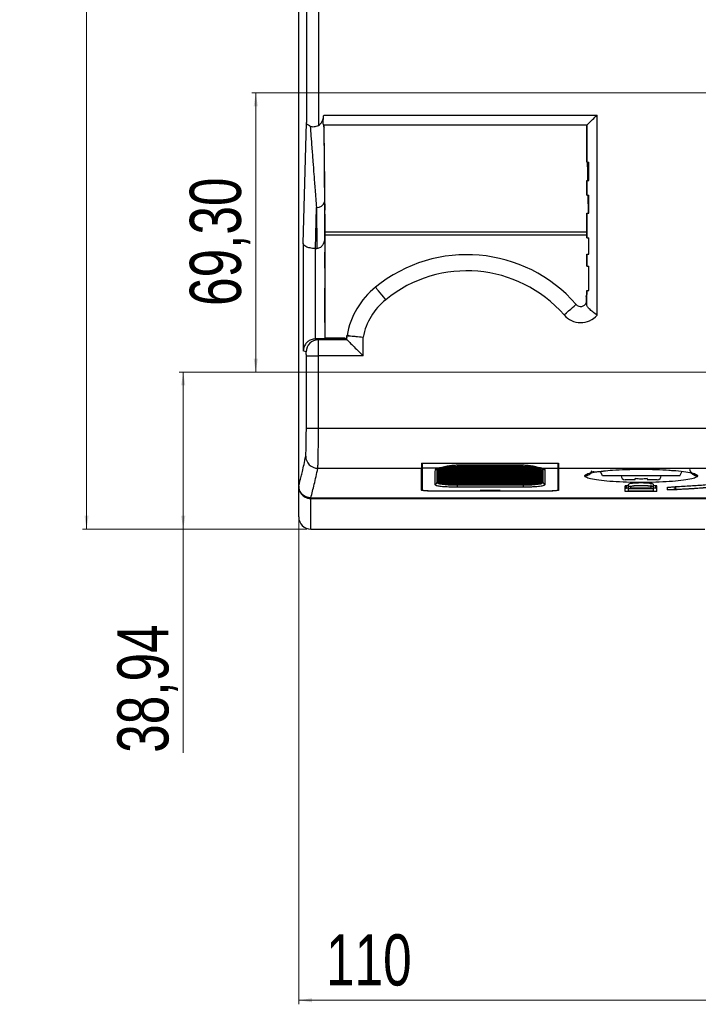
# Model space of a CAD drawing. Header units: millimetres. Extents: x 83 to 1528, y 34 to 1107.
# Tile 4 of 19: x 83 to 251, y 573 to 817. Entities that reach past the tile are written whole.
import ezdxf

# ---------------------------------------------------------------- set-up
doc = ezdxf.new("R2010")
doc.units = ezdxf.units.MM
doc.styles.add('SLDTEXTSTYLE0', font='TXT', dxfattribs={"width": 0.75})
doc.dimstyles.new('SLDDIMSTYLE0', dxfattribs={"dimtxt": 12.7, "dimasz": 3.302, "dimexe": 0, "dimexo": 0.0625, "dimgap": 3.175, "dimtad": 1, "dimrnd": 1e-09, "dimzin": 12, "dimdsep": 46, "dimtxsty": 'SLDTEXTSTYLE0', "dimsah": 1, "dimcen": 0.09, "dimadec": 0, "dimazin": 3, "dimtfac": 1, "dimtofl": 0, "dimtmove": 0, "dimatfit": 3, "dimfxl": 1, "dimfrac": 2, "dimtolj": 1, "dimtzin": 12, "dimarcsym": 0})

# ---------------------------------------------------------------- blocks, each defined once
blk = doc.blocks.new('_D_2')
at = {"color": 7, "linetype": 'Continuous', "lineweight": 18}
for p, q in [((154.35, 1107.17), (98.38, 1107.17)), ((99.38, 690.93), (99.38, 1107.17)), ((154.05, 690.93), (98.38, 690.93))]:
    blk.add_line(p, q, dxfattribs=at)
for points in [[(99.38, 1107.17), (98.87, 1103.87), (99.89, 1103.87)], [(99.38, 690.93), (99.89, 694.23), (98.87, 694.23)]]:
    blk.add_solid(points, dxfattribs=at)
at = {"color": 7, "linetype": 'Continuous', "lineweight": 18, "insert": (83.01, 869.75), "char_height": 12.7, "attachment_point": 1, "rotation": 90, "style": 'SLDTEXTSTYLE0'}
blk.add_mtext('416,24', dxfattribs=at)
blk = doc.blocks.new('_D_3')
at = {"color": 7, "linetype": 'Continuous', "lineweight": 18}
for p, q in [((262.05, 764.87), (262.05, 573.01)), ((152.05, 700.69), (152.05, 573.01)), ((262.05, 574.01), (152.05, 574.01))]:
    blk.add_line(p, q, dxfattribs=at)
for points in [[(152.05, 574.01), (155.36, 573.5), (155.36, 574.52)], [(262.05, 574.01), (258.75, 574.52), (258.75, 573.5)]]:
    blk.add_solid(points, dxfattribs=at)
at = {"color": 7, "linetype": 'Continuous', "lineweight": 18, "insert": (158.83, 590.38), "char_height": 12.7, "attachment_point": 1, "style": 'SLDTEXTSTYLE0'}
blk.add_mtext('110', dxfattribs=at)
blk = doc.blocks.new('_D_6')
at = {"color": 7, "linetype": 'Continuous', "lineweight": 18}
for p, q in [((261.05, 799.17), (140.38, 799.17)), ((141.38, 799.17), (141.38, 729.87)), ((297.05, 729.87), (140.38, 729.87))]:
    blk.add_line(p, q, dxfattribs=at)
for points in [[(141.38, 799.17), (140.87, 795.87), (141.89, 795.87)], [(141.38, 729.87), (141.89, 733.18), (140.87, 733.18)]]:
    blk.add_solid(points, dxfattribs=at)
at = {"color": 7, "linetype": 'Continuous', "lineweight": 18, "insert": (125.01, 746.3), "char_height": 12.7, "attachment_point": 1, "rotation": 90, "style": 'SLDTEXTSTYLE0'}
blk.add_mtext('69,30', dxfattribs=at)
blk = doc.blocks.new('_D_7')
at = {"color": 7, "linetype": 'Continuous', "lineweight": 18}
for p, q in [((297.05, 729.87), (122.38, 729.87)), ((123.38, 690.93), (123.38, 729.87)), ((154.05, 690.93), (122.38, 690.93)), ((123.38, 690.93), (123.38, 635.42))]:
    blk.add_line(p, q, dxfattribs=at)
for points in [[(123.38, 729.87), (122.87, 726.57), (123.89, 726.57)], [(123.38, 690.93), (123.89, 694.23), (122.87, 694.23)]]:
    blk.add_solid(points, dxfattribs=at)
at = {"color": 7, "linetype": 'Continuous', "lineweight": 18, "insert": (107.01, 635.42), "char_height": 12.7, "attachment_point": 1, "rotation": 90, "style": 'SLDTEXTSTYLE0'}
blk.add_mtext('38,94', dxfattribs=at)

msp = doc.modelspace()

# ---------------------------------------------------------------- linework, layer by layer
at = {"color": 7, "linetype": 'Continuous', "lineweight": 25}
for p, q in [((153.941, 1104.175), (153.941, 791.786)), ((156.94, 1104.175), (156.94, 791.109)), ((152.053, 701.687), (152.053, 1093.175)), ((153.155, 761.786), (153.941, 791.786)), ((158.256, 793.675), (226.13, 793.675)), ((226.13, 743.986), (226.13, 793.675)), ((158.256, 790.729), (158.281, 791.175)), ((158.285, 790.723), (158.256, 790.731)), ((223.532, 791.175), (158.281, 791.175)), ((158.285, 790.723), (158.354, 790.584)), ((158.434, 781.461), (158.354, 790.584)), ((158.633, 764.654), (158.402, 791.175)), ((223.529, 791.175), (223.529, 781.961)), ((223.532, 781.961), (223.532, 791.175)), ((223.532, 781.961), (223.529, 781.961)), ((223.532, 781.961), (224.059, 781.961)), ((223.711, 781.961), (223.79, 777.45)), ((223.739, 781.757), (223.736, 781.961)), ((223.765, 781.961), (223.774, 781.461)), ((224.059, 777.45), (224.059, 781.961)), ((158.404, 781.461), (158.435, 777.95)), ((158.404, 781.461), (158.487, 781.461)), ((223.798, 779.825), (223.739, 781.757)), ((223.774, 781.461), (223.748, 781.461)), ((223.839, 777.45), (223.798, 779.825)), ((158.435, 777.95), (158.517, 777.95)), ((158.505, 773.319), (158.464, 777.95)), ((223.529, 777.45), (223.529, 773.819)), ((223.532, 777.45), (223.529, 777.45)), ((223.532, 773.819), (223.532, 777.45)), ((223.532, 777.45), (224.059, 777.45)), ((223.835, 777.95), (223.83, 777.95)), ((223.835, 777.95), (223.844, 777.45)), ((158.444, 772.156), (158.521, 763.355)), ((158.475, 773.319), (158.503, 770.088)), ((158.475, 773.319), (158.558, 773.319)), ((223.532, 773.819), (223.529, 773.819)), ((223.532, 773.819), (224.059, 773.819)), ((223.853, 773.819), (223.932, 769.308)), ((223.981, 769.308), (223.903, 773.819)), ((223.907, 773.819), (223.916, 773.319)), ((223.916, 773.319), (223.911, 773.319)), ((224.059, 769.308), (224.059, 773.819)), ((156.177, 760.544), (156.444, 770.742)), ((156.444, 770.742), (156.533, 760.544)), ((158.503, 770.088), (158.586, 770.088)), ((158.547, 768.485), (158.533, 770.088)), ((223.972, 770.088), (223.968, 770.088)), ((223.972, 770.088), (223.986, 769.308)), ((158.547, 762.675), (158.547, 768.485)), ((223.529, 769.308), (223.529, 763.175)), ((223.532, 769.308), (223.529, 769.308)), ((223.532, 763.175), (223.532, 769.308)), ((223.532, 769.308), (224.059, 769.308)), ((158.521, 763.355), (158.521, 738.137)), ((158.547, 762.675), (158.547, 759.675)), ((158.547, 762.675), (158.636, 762.675)), ((158.636, 738.31), (158.636, 763.946)), ((223.532, 763.175), (223.529, 763.175)), ((223.532, 763.175), (224.059, 763.175)), ((224.018, 763.175), (224.018, 759.175)), ((224.059, 759.175), (224.059, 763.175)), ((153.155, 761.786), (153.155, 735.163)), ((156.154, 760.544), (156.154, 738.136)), ((156.177, 760.544), (156.533, 760.544)), ((158.547, 759.675), (158.529, 759.64)), ((158.529, 755.71), (158.529, 759.64)), ((158.636, 759.675), (158.547, 759.675)), ((223.529, 759.175), (223.529, 756.175)), ((223.532, 759.175), (223.529, 759.175)), ((223.532, 756.175), (223.532, 759.175)), ((223.532, 759.175), (224.059, 759.175)), ((158.547, 755.675), (158.529, 755.71)), ((158.547, 755.675), (158.547, 750.675)), ((158.547, 755.675), (158.636, 755.675)), ((223.532, 756.175), (223.529, 756.175)), ((223.532, 756.175), (224.059, 756.175)), ((224.018, 756.175), (224.018, 750.175)), ((224.059, 750.175), (224.059, 756.175)), ((158.547, 742.175), (158.547, 750.675)), ((158.636, 750.675), (158.547, 750.675)), ((171.112, 750.964), (171.112, 750.965)), ((223.529, 750.175), (223.529, 749.175)), ((223.532, 750.175), (223.529, 750.175)), ((223.532, 749.175), (223.532, 750.175)), ((223.532, 750.175), (224.059, 750.175)), ((223.432, 748.673), (223.527, 749.175)), ((223.432, 748.673), (223.432, 747.087)), ((223.529, 749.175), (223.532, 749.175)), ((223.531, 746.663), (223.531, 749.175)), ((223.532, 749.175), (223.532, 749.175)), ((220.923, 746.692), (220.922, 746.691)), ((223.432, 747.087), (223.432, 747.084)), ((158.547, 742.175), (158.547, 738.163)), ((158.547, 742.175), (158.636, 742.175)), ((156.914, 737.909), (156.232, 738.137)), ((158.521, 738.137), (156.232, 738.137)), ((164.03, 737.909), (156.914, 737.909)), ((158.547, 738.163), (158.521, 738.137)), ((163.053, 738.163), (158.547, 738.163)), ((158.636, 738.31), (163.588, 738.31)), ((158.653, 738.275), (158.636, 738.31)), ((163.553, 738.275), (158.653, 738.275)), ((162.953, 738.275), (163.053, 738.175)), ((163.053, 738.175), (163.053, 738.163)), ((163.09, 738.145), (163.053, 738.163)), ((163.09, 738.145), (163.889, 738.145)), ((163.588, 738.31), (163.553, 738.275)), ((163.553, 738.145), (163.553, 738.275)), ((163.588, 738.31), (163.588, 738.145)), ((164.015, 738.632), (163.889, 738.212)), ((163.889, 738.212), (163.889, 738.145)), ((164.03, 737.91), (163.889, 738.145)), ((164.019, 738.706), (164.017, 738.668)), ((164.019, 738.706), (164.029, 738.954)), ((164.037, 738.997), (164.029, 738.954)), ((164.029, 738.954), (164.03, 738.952)), ((164.038, 738.997), (164.03, 738.951)), ((164.03, 737.91), (164.03, 738.952)), ((164.037, 738.997), (164.038, 738.997)), ((168.029, 733.91), (168.029, 738.576)), ((153.915, 734.91), (153.155, 735.163)), ((153.941, 733.91), (156.94, 733.91)), ((153.941, 715.941), (153.941, 733.91)), ((156.94, 715.941), (156.94, 733.91)), ((168.029, 733.91), (156.94, 733.91)), ((153.941, 715.941), (156.94, 715.941)), ((156.94, 715.941), (447.167, 715.941)), ((182.553, 707.281), (216.553, 707.281)), ((182.553, 707.281), (182.553, 706.024)), ((182.753, 707.281), (182.753, 707.229)), ((216.353, 707.229), (182.753, 707.229)), ((182.753, 706.022), (182.753, 707.229)), ((187.376, 706.179), (211.73, 706.179)), ((188.557, 706.441), (210.549, 706.441)), ((207.753, 706.76), (191.353, 706.76)), ((191.353, 706.719), (191.353, 706.76)), ((191.353, 706.719), (207.753, 706.719)), ((207.753, 706.719), (207.753, 706.76)), ((216.353, 707.281), (216.353, 707.229)), ((216.353, 707.229), (216.353, 706.022)), ((216.553, 707.281), (216.553, 706.024)), ((156.78, 706.024), (182.553, 706.024)), ((182.553, 700.584), (182.553, 706.024)), ((186.724, 706.022), (182.753, 706.022)), ((182.753, 700.644), (182.753, 706.022)), ((186.453, 705.917), (212.308, 705.917)), ((186.453, 705.917), (186.453, 705.655)), ((186.453, 705.655), (212.653, 705.655)), ((186.453, 705.655), (186.453, 705.393)), ((186.453, 705.393), (212.653, 705.393)), ((186.453, 705.393), (186.453, 705.131)), ((186.453, 705.131), (212.653, 705.131)), ((186.453, 705.131), (186.453, 704.869)), ((186.453, 704.869), (212.653, 704.869)), ((186.453, 704.869), (186.453, 704.607)), ((186.453, 704.607), (212.653, 704.607)), ((186.453, 704.607), (186.453, 704.345)), ((186.453, 704.345), (212.653, 704.345)), ((186.453, 704.083), (186.453, 704.345)), ((186.453, 704.083), (212.653, 704.083)), ((186.453, 704.083), (186.453, 703.821)), ((186.453, 703.821), (212.653, 703.821)), ((186.453, 703.821), (186.453, 703.559)), ((212.383, 706.022), (216.353, 706.022)), ((212.653, 705.655), (212.653, 705.918)), ((212.653, 705.655), (212.653, 705.393)), ((212.653, 705.393), (212.653, 705.131)), ((212.653, 705.131), (212.653, 704.869)), ((212.653, 704.869), (212.653, 704.607)), ((212.653, 704.607), (212.653, 704.345)), ((212.653, 704.345), (212.653, 704.083)), ((212.653, 704.083), (212.653, 703.821)), ((212.653, 703.821), (212.653, 703.559)), ((216.353, 706.022), (216.353, 700.644)), ((216.553, 706.024), (447.327, 706.024)), ((216.553, 706.024), (216.553, 700.584)), ((227.453, 704.175), (226.949, 705.256)), ((246.653, 704.175), (227.453, 704.175)), ((246.653, 704.175), (247.194, 705.334)), ((152.053, 701.687), (152.053, 701.523)), ((152.053, 693.932), (152.053, 701.523)), ((186.347, 702.491), (186.531, 702.377)), ((186.451, 702.511), (212.656, 702.511)), ((186.453, 703.559), (212.653, 703.559)), ((186.453, 703.559), (186.453, 703.297)), ((186.453, 703.297), (212.653, 703.297)), ((186.453, 703.297), (186.453, 703.035)), ((186.453, 703.035), (212.653, 703.035)), ((186.453, 703.035), (186.453, 702.773)), ((186.453, 702.773), (212.653, 702.773)), ((186.453, 702.773), (186.453, 702.752)), ((187.277, 702.249), (211.829, 702.249)), ((191.353, 701.89), (191.353, 701.397)), ((191.353, 701.89), (207.753, 701.89)), ((191.353, 701.397), (207.753, 701.397)), ((207.753, 701.89), (207.753, 701.397)), ((212.576, 702.377), (212.759, 702.491)), ((212.653, 703.559), (212.653, 703.297)), ((212.653, 703.297), (212.653, 703.035)), ((212.653, 703.035), (212.653, 702.773)), ((212.653, 702.773), (212.653, 702.752)), ((235.553, 703.175), (233.053, 703.175)), ((233.095, 701.05), (233.095, 701.654)), ((233.935, 701.684), (233.376, 701.684)), ((233.376, 701.081), (233.376, 701.684)), ((233.935, 701.421), (233.935, 702.025)), ((233.935, 701.081), (233.935, 701.421)), ((234.495, 701.081), (234.495, 701.421)), ((241.053, 703.175), (238.553, 703.175)), ((239.555, 701.081), (239.555, 701.422)), ((239.557, 701.421), (239.557, 702.025)), ((240.125, 701.421), (240.125, 702.025)), ((240.694, 701.684), (240.125, 701.684)), ((240.125, 701.081), (240.125, 701.421)), ((240.694, 701.081), (240.694, 701.684)), ((240.975, 701.05), (240.975, 701.654)), ((243.623, 700.699), (243.623, 701.302)), ((245.492, 700.846), (245.492, 701.45)), ((245.618, 700.809), (245.618, 701.413)), ((214.553, 700.379), (184.553, 700.379)), ((184.753, 700.439), (197.053, 700.439)), ((202.053, 700.506), (197.053, 700.506)), ((197.053, 700.439), (197.053, 700.506)), ((202.053, 700.439), (202.053, 700.506)), ((202.053, 700.439), (214.353, 700.439)), ((233.095, 700.27), (233.095, 701.05)), ((233.935, 701.081), (233.376, 701.081)), ((240.125, 700.989), (233.935, 700.989)), ((233.935, 700.329), (233.935, 700.989)), ((240.125, 700.932), (233.935, 700.932)), ((240.125, 700.329), (233.935, 700.329)), ((239.555, 701.081), (234.495, 701.081)), ((240.694, 701.081), (240.125, 701.081)), ((240.125, 700.329), (240.125, 700.989)), ((240.975, 700.27), (240.975, 701.05)), ((246.001, 700.696), (243.623, 700.699)), ((155.047, 698.682), (449.059, 698.682)), ((155.053, 698.511), (449.053, 698.511)), ((155.053, 690.932), (155.053, 698.511)), ((155.053, 690.932), (252.896, 690.932))]:
    msp.add_line(p, q, dxfattribs=at)
at = {"color": 8, "linetype": 'Continuous', "lineweight": 25}
for p, q in [((158.633, 764.654), (223.529, 764.654)), ((158.636, 763.946), (223.529, 763.946)), ((191.353, 701.89), (191.353, 702.249)), ((207.753, 702.249), (207.753, 701.89))]:
    msp.add_line(p, q, dxfattribs=at)
at = {"color": 7, "linetype": 'Continuous', "lineweight": 25, "flags": 128}
for points in [[(173.633, 747.859), (173.147, 748.458), (172.679, 749.035), (172.246, 749.567), (171.866, 750.035), (171.552, 750.422), (171.317, 750.712), (171.168, 750.895), (171.112, 750.964)], [(217.909, 744.061), (218.491, 744.568), (219.05, 745.057), (219.567, 745.508), (220.021, 745.904), (220.396, 746.232), (220.678, 746.478), (220.856, 746.633), (220.922, 746.691)], [(164.553, 738.904), (164.438, 738.924), (164.337, 738.943), (164.25, 738.958), (164.178, 738.972), (164.12, 738.982), (164.078, 738.99), (164.05, 738.995), (164.038, 738.997)], [(245.618, 701.413), (245.548, 701.433), (245.492, 701.45)], [(240.684, 700.239), (236.592, 700.24), (233.376, 700.24)], [(245.618, 700.809), (245.548, 700.83), (245.492, 700.846)], [(246.001, 700.696), (245.929, 700.717), (245.873, 700.734)]]:
    msp.add_lwpolyline(points, dxfattribs=at)
at = {"color": 7, "linetype": 'Continuous', "lineweight": 25}
for centre, radius, start, end in [((156.683, 772.525), 1.799, 262.36336, 348.16731), ((193.803, 723.017), 36, 41.12005, 129.07394), ((193.803, 723.017), 35.999, 41.12005, 129.07394), ((193.803, 723.017), 31.999, 41.12005, 129.07394), ((183.718, 735.438), 20, 129.07394, 169.74971), ((183.718, 735.438), 19.999, 129.07394, 169.74971), ((183.718, 735.438), 15.999, 129.07394, 168.6874), ((222.053, 747.678), 1.501, 221.12005, 336.70278), ((222.053, 747.678), 1.5, 221.12005, 336.79601), ((222.053, 747.678), 5.501, 221.12005, 317.83456), ((156.915, 734.909), 3, 90.02411, 179.99351), ((156.78, 709.023), 2.999, 180.45515, 270.00226), ((233.053, 704.175), 1, 180, 270), ((241.053, 704.175), 1, 270, 0), ((185.849, 702.496), 0.498, 269.82092, 359.32756), ((213.258, 702.496), 0.498, 180.67358, 270.17784), ((155.053, 693.932), 3, 180, 270)]:
    msp.add_arc(centre, radius, start, end, dxfattribs=at)
at = {"color": 8, "linetype": 'Continuous', "lineweight": 25}
for centre, radius, start, end in [((185.88, 706.147), 0.5, 269.89046, 329.18165), ((186.753, 706.377), 0.356, 265.33819, 299.07264), ((212.354, 706.377), 0.356, 239.96167, 274.65644), ((213.226, 706.147), 0.5, 208.90682, 270.11506), ((223.059, 706.137), 1.997, 269.84522, 338.90624), ((223.071, 706.18), 1.991, 269.65999, 336.54669), ((251.047, 706.134), 1.995, 190.40031, 270.18148), ((251.033, 706.177), 1.987, 197.41854, 270.39928)]:
    msp.add_arc(centre, radius, start, end, dxfattribs=at)
at = {"color": 7, "linetype": 'Continuous', "lineweight": 25}
for points, knots in [([(154.913, 790.892), (154.611, 791.042), (154.072, 791.31), (153.981, 791.641), (153.941, 791.786)], [0, 0, 0, 0, 0.5605601, 1, 1, 1, 1]), ([(156.94, 791.109), (157.092, 791.207), (157.433, 791.428), (157.838, 791.99), (158.164, 792.754), (158.224, 793.353), (158.256, 793.675)], [0, 0, 0, 0, 0.1796723, 0.4026632, 0.6792424, 1, 1, 1, 1]), ([(158.281, 791.175), (158.273, 791.183), (158.256, 791.201), (158.187, 791.346), (158.125, 791.577), (158.094, 791.891), (158.108, 792.275), (158.144, 792.593), (158.174, 792.824), (158.194, 792.983), (158.23, 793.27), (158.246, 793.515), (158.256, 793.675)], [0, 0, 0, 0, 0.1191246, 0.2466788, 0.373729, 0.4986149, 0.6232008, 0.7497396, 0.7729995, 0.8138277, 0.8778617, 1, 1, 1, 1]), ([(223.532, 791.175), (223.544, 791.182), (223.568, 791.195), (223.692, 791.306), (223.886, 791.487), (224.286, 791.871), (225.038, 792.604), (225.743, 793.295), (226.13, 793.675)], [0, 0, 0, 0, 0.08630897, 0.17583536, 0.27603839, 0.38617045, 0.66272212, 1, 1, 1, 1]), ([(154.913, 790.892), (155.052, 790.852), (155.335, 790.77), (155.853, 790.779), (156.407, 790.875), (156.762, 791.031), (156.94, 791.109)], [0, 0, 0, 0, 0.2416832, 0.492813, 0.746416, 1, 1, 1, 1]), ([(154.913, 790.892), (154.971, 790.091), (155.101, 788.326), (155.317, 785.421), (155.557, 782.232), (155.824, 778.733), (156.118, 774.913), (156.33, 772.204), (156.444, 770.742)], [0, 0, 0, 0, 0.115552, 0.254411, 0.4249043, 0.5864886, 0.7768144, 1, 1, 1, 1]), ([(158.285, 790.723), (158.291, 790.043), (158.303, 788.567), (158.326, 785.846), (158.35, 783.074), (158.374, 780.278), (158.395, 777.817), (158.419, 775.08), (158.435, 773.165), (158.444, 772.156)], [0, 0, 0, 0, 0.10867676, 0.23613474, 0.43693769, 0.55552221, 0.6880028, 0.83569116, 1, 1, 1, 1]), ([(158.521, 763.355), (158.494, 762.998), (158.444, 762.338), (158.058, 761.46), (157.551, 760.889), (157.011, 760.589), (156.69, 760.559), (156.533, 760.544)], [0, 0, 0, 0, 0.2815322, 0.52197, 0.7464073, 0.8763058, 1, 1, 1, 1]), ([(158.636, 763.946), (158.636, 764.012), (158.635, 764.143), (158.634, 764.331), (158.634, 764.507), (158.633, 764.605), (158.633, 764.654)], [0, 0, 0, 0, 0.2499987, 0.5000012, 0.7499971, 1, 1, 1, 1]), ([(156.154, 760.544), (155.701, 760.574), (154.798, 760.634), (153.832, 760.982), (153.273, 761.381), (153.194, 761.651), (153.155, 761.786)], [0, 0, 0, 0, 0.2805823, 0.5600761, 0.7806815, 1, 1, 1, 1]), ([(156.177, 760.544), (156.173, 760.544), (156.165, 760.544), (156.157, 760.544), (156.154, 760.544)], [0, 0, 0, 0, 0.5602256, 1, 1, 1, 1]), ([(223.532, 746.663), (223.515, 746.808), (223.491, 747.014), (223.455, 747.117), (223.44, 747.097), (223.432, 747.087)], [0, 0, 0, 0, 0.5549472, 0.783137, 1, 1, 1, 1]), ([(226.13, 743.986), (225.762, 744.26), (225.036, 744.799), (224.159, 745.555), (223.638, 746.15), (223.563, 746.511), (223.532, 746.663)], [0, 0, 0, 0, 0.2865082, 0.5649105, 0.8164935, 1, 1, 1, 1]), ([(156.154, 738.136), (155.793, 738.087), (155.082, 737.991), (154.263, 737.47), (153.41, 736.571), (153.26, 735.742), (153.155, 735.163)], [0, 0, 0, 0, 0.1928747, 0.3793389, 0.5659141, 1, 1, 1, 1]), ([(156.154, 738.136), (156.169, 738.136), (156.195, 738.137), (156.22, 738.137), (156.232, 738.137)], [0, 0, 0, 0, 0.5599318, 1, 1, 1, 1]), ([(156.94, 733.91), (156.939, 734.493), (156.938, 735.661), (156.931, 736.971), (156.923, 737.759), (156.917, 737.859), (156.914, 737.909)], [0, 0, 0, 0, 0.27961683, 0.55923887, 0.77961816, 1, 1, 1, 1]), ([(164.03, 738.951), (164.03, 738.951), (164.03, 738.951), (164.03, 738.952), (164.03, 738.952)], [0, 0, 0, 0, 0.5600699, 1, 1, 1, 1]), ([(164.03, 738.951), (164.064, 738.948), (164.123, 738.942), (164.422, 738.915), (164.553, 738.904)], [0, 0, 0, 0, 0.5603793, 1, 1, 1, 1]), ([(164.03, 737.909), (164.03, 737.91), (164.03, 737.91), (164.03, 737.91), (164.03, 737.91)], [0, 0, 0, 0, 0.5592319, 1, 1, 1, 1]), ([(164.03, 737.909), (164.057, 737.882), (164.111, 737.828), (164.573, 737.366), (165.45, 736.489), (166.706, 735.233), (167.591, 734.348), (168.029, 733.91)], [0, 0, 0, 0, 0.1311434, 0.2572901, 0.5051863, 0.7549116, 1, 1, 1, 1]), ([(164.553, 738.904), (164.776, 738.884), (165.224, 738.843), (166.402, 738.735), (167.412, 738.637), (168.029, 738.576)], [0, 0, 0, 0, 0.2797497, 0.5602521, 1, 1, 1, 1]), ([(153.941, 733.91), (153.94, 734.056), (153.939, 734.347), (153.932, 734.675), (153.924, 734.872), (153.918, 734.897), (153.915, 734.91)], [0, 0, 0, 0, 0.2795572, 0.5592063, 0.7796266, 1, 1, 1, 1]), ([(153.781, 708.999), (153.805, 709.23), (153.853, 709.692), (153.905, 711.554), (153.935, 713.718), (153.939, 715.2), (153.941, 715.941)], [0, 0, 0, 0, 0.279734, 0.5594386, 0.7797393, 1, 1, 1, 1]), ([(156.78, 706.024), (156.796, 706.209), (156.828, 706.579), (156.871, 707.999), (156.908, 710.054), (156.934, 712.77), (156.938, 714.884), (156.94, 715.941)], [0, 0, 0, 0, 0.18679669, 0.37357936, 0.56034418, 0.78017992, 1, 1, 1, 1]), ([(152.053, 701.687), (152.152, 702.044), (152.353, 702.766), (152.658, 703.955), (152.995, 705.349), (153.37, 707.008), (153.641, 708.319), (153.781, 708.999)], [0, 0, 0, 0, 0.1720247, 0.3483076, 0.5292274, 0.7559128, 1, 1, 1, 1]), ([(191.353, 706.76), (191.019, 706.752), (190.276, 706.733), (189.082, 706.571), (187.762, 706.278), (187.091, 706.112), (186.724, 706.022)], [0, 0, 0, 0, 0.1775323, 0.3945817, 0.6687204, 1, 1, 1, 1]), ([(212.383, 706.022), (212.015, 706.112), (211.345, 706.278), (210.024, 706.571), (208.83, 706.733), (208.087, 706.752), (207.753, 706.76)], [0, 0, 0, 0, 0.3312796, 0.6054183, 0.8224677, 1, 1, 1, 1]), ([(212.759, 702.491), (212.754, 703.136), (212.743, 704.289), (212.732, 705.573), (212.727, 706.138)], [0, 0, 0, 0, 0.5599982, 1, 1, 1, 1]), ([(155.047, 698.682), (155.336, 699.752), (155.913, 701.892), (156.491, 704.647), (156.78, 706.024)], [0, 0, 0, 0, 0.50000006, 1, 1, 1, 1]), ([(185.879, 705.647), (185.873, 704.93), (185.862, 703.651), (185.852, 702.503), (185.847, 701.998)], [0, 0, 0, 0, 0.5600006, 1, 1, 1, 1]), ([(186.724, 706.022), (186.455, 705.955), (185.974, 705.837), (185.908, 705.705), (185.879, 705.647)], [0, 0, 0, 0, 0.5596789, 1, 1, 1, 1]), ([(186.377, 705.905), (186.371, 705.269), (186.361, 704.071), (186.352, 702.995), (186.347, 702.491)], [0, 0, 0, 0, 0.5309927, 1, 1, 1, 1]), ([(213.227, 705.647), (213.18, 705.721), (213.095, 705.853), (212.6, 705.97), (212.383, 706.022)], [0, 0, 0, 0, 0.5601609, 1, 1, 1, 1]), ([(213.259, 701.998), (213.254, 702.644), (213.243, 703.797), (213.232, 705.082), (213.227, 705.647)], [0, 0, 0, 0, 0.5599976, 1, 1, 1, 1]), ([(223.053, 704.139), (223.054, 704.149), (223.054, 704.165), (223.058, 704.182), (223.059, 704.189)], [0, 0, 0, 0, 0.5602464, 1, 1, 1, 1]), ([(225.098, 705.288), (225.104, 705.249), (225.131, 705.079), (225.864, 705.129), (226.88, 705.252), (227.696, 705.336), (227.895, 705.356)], [0, 0, 0, 0, 0.1290341, 0.5556811, 0.891591, 1, 1, 1, 1]), ([(227.689, 705.353), (228.412, 705.426), (230.08, 705.596), (233.327, 705.748), (237.043, 705.807), (240.758, 705.756), (242.964, 705.628), (244.019, 705.567)], [0, 0, 0, 0, 0.1592116, 0.3676329, 0.5845164, 0.8014024, 1, 1, 1, 1]), ([(243.891, 705.556), (244.357, 705.524), (244.833, 705.491), (245.174, 705.468), (245.181, 705.467)], [0, 0, 0, 0, 0.9791259, 1, 1, 1, 1]), ([(251.047, 704.189), (251.049, 704.18), (251.053, 704.163), (251.053, 704.147), (251.053, 704.139)], [0, 0, 0, 0, 0.5597487, 1, 1, 1, 1]), ([(155.047, 698.682), (154.655, 698.727), (153.871, 698.817), (152.881, 699.51), (152.188, 700.504), (152.098, 701.293), (152.053, 701.687)], [0, 0, 0, 0, 0.249079, 0.4987073, 0.7490896, 1, 1, 1, 1]), ([(152.053, 701.523), (152.054, 701.467), (152.056, 701.354), (152.07, 701.185), (152.093, 701.018), (152.126, 700.854), (152.168, 700.691), (152.219, 700.531), (152.331, 700.24), (152.543, 699.838), (152.919, 699.377), (153.377, 699.001), (153.815, 698.769), (154.185, 698.634), (154.469, 698.563), (154.759, 698.519), (154.955, 698.513), (155.053, 698.511)], [0, 0, 0, 0, 0.03611715, 0.07191246, 0.10749777, 0.14298689, 0.17849457, 0.21413536, 0.25002255, 0.37663662, 0.5012163, 0.62541134, 0.75165242, 0.81386087, 0.87557776, 0.9374198, 1, 1, 1, 1]), ([(186.453, 702.752), (186.454, 702.701), (186.455, 702.603), (186.467, 702.524), (186.483, 702.516), (186.49, 702.513)], [0, 0, 0, 0, 0.3656549, 0.7025888, 1, 1, 1, 1]), ([(186.938, 702.511), (186.969, 702.453), (187.045, 702.311), (187.172, 702.251), (187.259, 702.251), (187.277, 702.251)], [0, 0, 0, 0, 0.35348055, 0.87056034, 1, 1, 1, 1]), ([(189.738, 701.426), (189.784, 701.424), (190.276, 701.397), (190.841, 701.397), (191.353, 701.397)], [0, 0, 0, 0, 0.0938853, 1, 1, 1, 1]), ([(207.753, 701.397), (208.172, 701.398), (208.731, 701.399), (209.241, 701.422), (209.368, 701.428)], [0, 0, 0, 0, 0.74915823, 1, 1, 1, 1]), ([(212.169, 702.511), (212.138, 702.454), (212.061, 702.314), (211.936, 702.238), (211.847, 702.258), (211.829, 702.262)], [0, 0, 0, 0, 0.3538355, 0.8712673, 1, 1, 1, 1]), ([(212.617, 702.514), (212.624, 702.517), (212.639, 702.524), (212.651, 702.603), (212.652, 702.701), (212.653, 702.752)], [0, 0, 0, 0, 0.2973329, 0.6341692, 1, 1, 1, 1]), ([(233.376, 701.684), (233.34, 701.684), (233.286, 701.683), (233.22, 701.679), (233.167, 701.675), (233.126, 701.668), (233.1, 701.661), (233.097, 701.656), (233.095, 701.654)], [0, 0, 0, 0, 0.2416653, 0.3682807, 0.4984382, 0.708573, 0.8442115, 1, 1, 1, 1]), ([(240.685, 702.554), (240.677, 702.553), (239.55, 702.5), (237.053, 702.498), (234.557, 702.5), (233.429, 702.553), (233.421, 702.554)], [0, 0, 0, 0, 0.0033615, 0.5000206, 0.9966799, 1, 1, 1, 1]), ([(240.125, 702.025), (240.078, 702.07), (239.984, 702.16), (239.265, 702.275), (238.243, 702.352), (237.03, 702.379), (235.817, 702.352), (234.794, 702.275), (234.076, 702.16), (233.982, 702.07), (233.935, 702.025)], [0, 0, 0, 0, 0.126178, 0.2514116, 0.3759558, 0.5000405, 0.624122, 0.7486655, 0.8738762, 1, 1, 1, 1]), ([(233.935, 701.421), (233.982, 701.466), (234.075, 701.556), (234.792, 701.671), (235.815, 701.748), (237.03, 701.775), (238.244, 701.748), (239.267, 701.671), (239.985, 701.556), (240.078, 701.466), (240.125, 701.421)], [0, 0, 0, 0, 0.1257574, 0.251069, 0.3757655, 0.5, 0.6242338, 0.7489309, 0.874241, 1, 1, 1, 1]), ([(239.557, 701.421), (239.519, 701.458), (239.443, 701.531), (238.946, 701.611), (238.426, 701.658), (237.838, 701.692), (237.026, 701.71), (236.214, 701.692), (235.626, 701.658), (235.106, 701.611), (234.609, 701.531), (234.533, 701.458), (234.495, 701.421)], [0, 0, 0, 0, 0.1255914, 0.2507497, 0.3159209, 0.3792639, 0.5, 0.6207303, 0.684074, 0.7492497, 0.8744086, 1, 1, 1, 1]), ([(238.553, 703.506), (238.053, 703.407), (237.052, 703.21), (236.053, 703.408), (235.553, 703.506)], [0, 0, 0, 0, 0.5006531, 1, 1, 1, 1]), ([(235.553, 703.175), (235.553, 703.18), (235.553, 703.191), (235.553, 703.285), (235.553, 703.421), (235.553, 703.506)], [0, 0, 0, 0, 0.28465619, 0.55627637, 1, 1, 1, 1]), ([(238.553, 703.506), (238.553, 703.421), (238.553, 703.285), (238.553, 703.191), (238.553, 703.18), (238.553, 703.175)], [0, 0, 0, 0, 0.4437234, 0.7153097, 1, 1, 1, 1]), ([(239.555, 701.081), (239.555, 701.144), (239.556, 701.257), (239.557, 701.371), (239.557, 701.421)], [0, 0, 0, 0, 0.5599993, 1, 1, 1, 1]), ([(240.975, 701.654), (240.973, 701.656), (240.97, 701.661), (240.944, 701.668), (240.903, 701.675), (240.85, 701.679), (240.784, 701.683), (240.73, 701.684), (240.694, 701.684)], [0, 0, 0, 0, 0.1557244, 0.2913286, 0.5012973, 0.6315681, 0.7582706, 1, 1, 1, 1]), ([(243.623, 701.302), (243.972, 701.33), (244.595, 701.379), (245.218, 701.428), (245.492, 701.45)], [0, 0, 0, 0, 0.5599997, 1, 1, 1, 1]), ([(257.974, 702.492), (257.278, 702.38), (255.802, 702.142), (252.866, 701.843), (249.455, 701.585), (246.888, 701.47), (245.618, 701.413)], [0, 0, 0, 0, 0.2270122, 0.4816076, 0.7434846, 1, 1, 1, 1]), ([(245.618, 700.809), (246.888, 700.866), (249.454, 700.981), (252.869, 701.24), (255.945, 701.555), (257.535, 701.812), (258.347, 701.944)], [0, 0, 0, 0, 0.2469163, 0.4989961, 0.744083, 1, 1, 1, 1]), ([(258.983, 701.899), (258.147, 701.764), (256.509, 701.5), (253.341, 701.175), (249.825, 700.91), (247.181, 700.792), (245.873, 700.734)], [0, 0, 0, 0, 0.2558381, 0.5009971, 0.7530333, 1, 1, 1, 1]), ([(184.553, 700.379), (184.292, 700.382), (183.768, 700.388), (183.107, 700.435), (182.644, 700.503), (182.583, 700.557), (182.553, 700.584)], [0, 0, 0, 0, 0.2486108, 0.4982521, 0.7489173, 1, 1, 1, 1]), ([(182.753, 700.644), (182.783, 700.617), (182.844, 700.563), (183.306, 700.495), (183.968, 700.448), (184.492, 700.442), (184.753, 700.439)], [0, 0, 0, 0, 0.2508678, 0.5013163, 0.7512416, 1, 1, 1, 1]), ([(214.353, 700.439), (214.615, 700.442), (215.139, 700.448), (215.8, 700.495), (216.263, 700.563), (216.323, 700.617), (216.353, 700.644)], [0, 0, 0, 0, 0.24875844, 0.49868367, 0.74913215, 1, 1, 1, 1]), ([(216.553, 700.584), (216.523, 700.557), (216.463, 700.503), (216, 700.435), (215.338, 700.388), (214.815, 700.382), (214.553, 700.379)], [0, 0, 0, 0, 0.25108273, 0.50174787, 0.75138921, 1, 1, 1, 1]), ([(233.095, 701.05), (233.097, 701.053), (233.1, 701.057), (233.126, 701.065), (233.167, 701.071), (233.22, 701.076), (233.286, 701.08), (233.34, 701.08), (233.376, 701.081)], [0, 0, 0, 0, 0.1557533, 0.2913899, 0.5014552, 0.631659, 0.7583038, 1, 1, 1, 1]), ([(233.376, 700.24), (233.34, 700.241), (233.286, 700.241), (233.22, 700.245), (233.167, 700.249), (233.126, 700.256), (233.1, 700.263), (233.097, 700.267), (233.095, 700.27)], [0, 0, 0, 0, 0.2417511, 0.3683844, 0.4985483, 0.7089664, 0.8445171, 1, 1, 1, 1]), ([(240.975, 700.27), (240.973, 700.267), (240.97, 700.263), (240.943, 700.255), (240.901, 700.249), (240.845, 700.244), (240.778, 700.24), (240.721, 700.24), (240.684, 700.239)], [0, 0, 0, 0, 0.155482, 0.2910305, 0.5014817, 0.631571, 0.7581898, 1, 1, 1, 1]), ([(240.694, 701.081), (240.73, 701.08), (240.784, 701.08), (240.85, 701.076), (240.903, 701.071), (240.944, 701.065), (240.97, 701.057), (240.973, 701.053), (240.975, 701.05)], [0, 0, 0, 0, 0.2416328, 0.3682594, 0.4984549, 0.7085579, 0.8442061, 1, 1, 1, 1]), ([(243.623, 700.699), (243.972, 700.726), (244.595, 700.775), (245.218, 700.825), (245.492, 700.846)], [0, 0, 0, 0, 0.55999976, 1, 1, 1, 1])]:
    msp.add_open_spline(points, degree=3, knots=knots, dxfattribs=at)
at = {"color": 8, "linetype": 'Continuous', "lineweight": 25}
for points, knots in [([(233.421, 702.554), (232.276, 702.599), (229.973, 702.691), (227.056, 702.953), (224.808, 703.293), (223.333, 703.696), (223.147, 703.992), (223.053, 704.139)], [0, 0, 0, 0, 0.19746014, 0.39697506, 0.59740475, 0.79870708, 1, 1, 1, 1]), ([(223.059, 704.189), (223.175, 704.325), (223.406, 704.597), (224.887, 704.975), (226.365, 705.236), (227.493, 705.336), (227.689, 705.353)], [0, 0, 0, 0, 0.3091665, 0.6196062, 0.9337974, 1, 1, 1, 1]), ([(251.053, 704.139), (250.96, 703.992), (250.773, 703.696), (249.298, 703.293), (247.05, 702.953), (244.133, 702.691), (241.83, 702.599), (240.685, 702.554)], [0, 0, 0, 0, 0.2013132, 0.4026113, 0.6030414, 0.8025566, 1, 1, 1, 1]), ([(244.019, 705.567), (244.072, 705.565), (245.211, 705.509), (247.057, 705.308), (249.255, 704.982), (250.692, 704.595), (250.929, 704.324), (251.047, 704.189)], [0, 0, 0, 0, 0.0124101, 0.265539, 0.5126727, 0.7568469, 1, 1, 1, 1]), ([(185.847, 701.998), (185.888, 701.941), (185.978, 701.819), (186.767, 701.645), (188.042, 701.498), (189.185, 701.45), (189.738, 701.426)], [0, 0, 0, 0, 0.2200678, 0.4786343, 0.7475615, 1, 1, 1, 1]), ([(186.531, 702.377), (186.572, 702.338), (186.666, 702.251), (187.246, 702.138), (188.156, 702.015), (189.541, 701.913), (190.758, 701.898), (191.353, 701.89)], [0, 0, 0, 0, 0.1406993, 0.3148412, 0.4724211, 0.7419636, 1, 1, 1, 1]), ([(207.753, 701.89), (208.349, 701.898), (209.566, 701.913), (210.95, 702.015), (211.861, 702.138), (212.44, 702.251), (212.534, 702.338), (212.576, 702.377)], [0, 0, 0, 0, 0.2580329, 0.5275792, 0.6851501, 0.8592992, 1, 1, 1, 1]), ([(209.368, 701.428), (209.731, 701.441), (210.676, 701.474), (212.011, 701.597), (213.071, 701.782), (213.2, 701.93), (213.259, 701.998)], [0, 0, 0, 0, 0.1627014, 0.4244276, 0.7358782, 1, 1, 1, 1])]:
    msp.add_open_spline(points, degree=3, knots=knots, dxfattribs=at)

# ---------------------------------------------------------------- dimensions: what is measured, and where the dimension line sits
at = {"color": 7, "linetype": 'Continuous', "lineweight": 18}
for base, p1, p2, picture, middle in [((99.38, 1107.175), (155.053, 690.932), (155.346, 1107.175), '_D_2', (99.38, 895.55)), ((141.38, 729.875), (262.053, 799.175), (298.053, 729.875), '_D_6', (141.38, 767.409)), ((123.38, 729.875), (155.053, 690.932), (298.053, 729.875), '_D_7', (123.38, 656.529))]:
    dim = msp.add_linear_dim(base=base, p1=p1, p2=p2, angle=90, dimstyle='SLDDIMSTYLE0', dxfattribs=at)
    dim.commit()
    dim.dimension.update_dxf_attribs({"geometry": picture, "text_midpoint": middle, "dimtype": 160})
dim = msp.add_linear_dim(base=(152.053, 574.009), p1=(262.053, 765.875), p2=(152.053, 701.687), dimstyle='SLDDIMSTYLE0', dxfattribs=at)
dim.commit()
dim.dimension.update_dxf_attribs({"geometry": '_D_3', "text_midpoint": (172.907, 574.009), "dimtype": 160})

doc.saveas('drawing.dxf')
